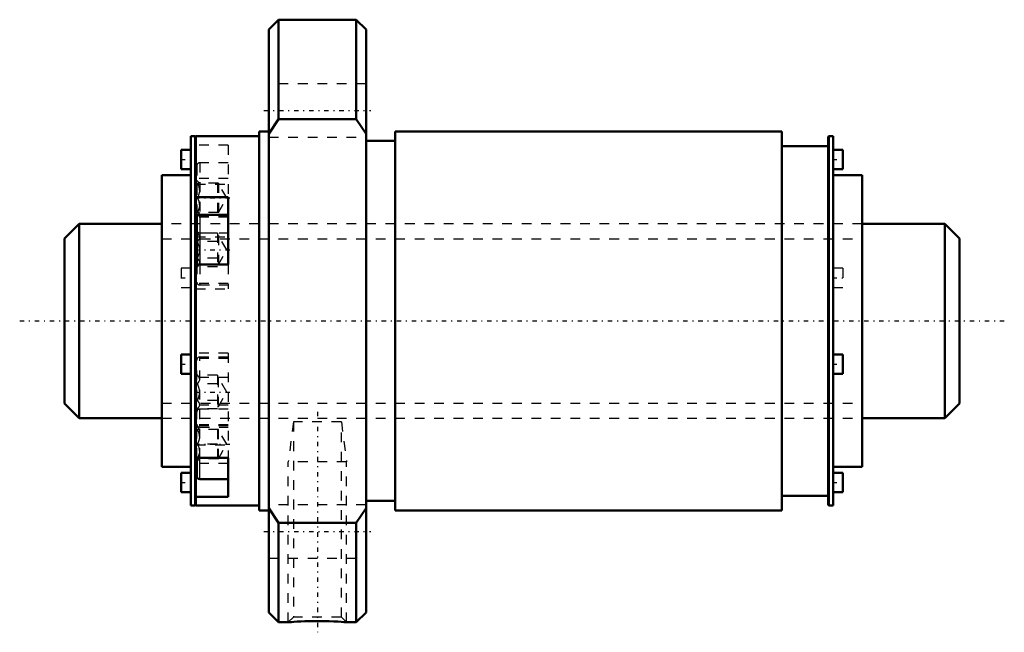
# Model space of a CAD drawing. Header units: millimetres. Extents: x -15 to 87, y -32 to 31.
import ezdxf

# ---------------------------------------------------------------- set-up
doc = ezdxf.new("R2010")
doc.units = ezdxf.units.MM
doc.linetypes.add('Center', pattern=[1.5, 0.45, -0.5, 0.05, -0.5])
doc.linetypes.add('Dashed', pattern=[2, 1, -1])
for name, color, linetype, lineweight in [('2d ConnectionPoints', 7, 'Continuous', 50), ('AM_0', 7, 'Continuous', 50), ('AM_4', 3, 'Continuous', 25), ('AM_5', 3, 'Continuous', 25), ('AM_7', 7, 'Center', 25), ('AM_9', 6, 'Dashed', 25)]:
    doc.layers.add(name, color=color, linetype=linetype, lineweight=lineweight)

# ---------------------------------------------------------------- blocks, each defined once
blk = doc.blocks.new('1_RR0130BLK2020_2_8Nut_0_in_BLK2020_2_8ZZG1_92LC3_0_1300_0')
at = {"layer": 'AM_0'}
for p, q in [((12, 31), (11, 30)), ((20, 31), (12, 31)), ((12, 31), (12, 20.78)), ((21, 30), (20, 31)), ((20, 31), (20, 20.78)), ((11, 30), (11, -30)), ((21, 30), (21, -30)), ((12, 20.78), (11, 19.26)), ((20, 20.78), (12, 20.78)), ((21, 19.26), (20, 20.78)), ((11, 19.5), (10, 19.5)), ((10, 19.5), (10, -19.5)), ((63.75, 19.5), (24, 19.5)), ((24, 19.5), (24, -19.5)), ((63.75, 19.5), (63.75, -19.5)), ((3.42, 19), (3, 19)), ((3, 19), (3, -19)), ((3.5, 18.93), (3.42, 19)), ((3.42, 19), (3.42, -19)), ((10, 19), (3.5, 19)), ((3.5, 19), (3.5, -19)), ((24, 18.52), (21, 18.52)), ((68.58, 19), (68.5, 18.93)), ((68.5, 18.93), (68.5, -18.93)), ((69, 19), (68.58, 19)), ((68.58, 19), (68.58, -19)), ((69, 19), (69, -19)), ((3, 17.61), (2, 17.61)), ((2, 17.61), (2, 15.61)), ((68.5, 18), (63.75, 18)), ((70, 17.61), (69, 17.61)), ((70, 17.61), (70, 15.61)), ((2, 15.61), (3, 15.61)), ((69, 15.61), (70, 15.61)), ((3, 15), (0, 15)), ((0, 15), (0, -15)), ((72, 15), (69, 15)), ((72, 15), (72, -15)), ((3.5, 12.75), (6.83, 12.75)), ((6.83, 5.82), (6.83, 12.75)), ((3.6, 10.61), (3.6, 5.82)), ((6.83, 10.91), (3.9, 10.91)), ((6.83, 5.82), (3.5, 5.82)), ((3, -3.45), (2, -3.45)), ((2, -3.45), (2, -5.45)), ((70, -3.45), (69, -3.45)), ((70, -3.45), (70, -5.45)), ((2, -5.45), (3, -5.45)), ((69, -5.45), (70, -5.45)), ((3.5, -14.09), (6.83, -14.09)), ((3.6, -15.97), (3.6, -14.09)), ((6.83, -18.09), (6.83, -14.09)), ((0, -15), (3, -15)), ((69, -15), (72, -15)), ((3, -15.61), (2, -15.61)), ((2, -15.61), (2, -17.61)), ((70, -15.61), (69, -15.61)), ((70, -15.61), (70, -17.61)), ((3.9, -16.27), (6.83, -16.27)), ((2, -17.61), (3, -17.61)), ((6.83, -18.09), (3.5, -18.09)), ((63.75, -18), (68.5, -18)), ((69, -17.61), (70, -17.61)), ((3, -19), (3.42, -19)), ((3.42, -19), (3.5, -18.93)), ((3.5, -19), (10, -19)), ((21, -18.52), (24, -18.52)), ((68.5, -18.93), (68.58, -19)), ((68.58, -19), (69, -19)), ((10, -19.5), (11, -19.5)), ((11, -19.26), (12, -20.78)), ((20, -20.78), (21, -19.26)), ((24, -19.5), (63.75, -19.5)), ((12, -20.78), (12, -31)), ((12, -20.78), (20, -20.78)), ((20, -20.78), (20, -31)), ((11, -30), (12, -31)), ((20, -31), (21, -30)), ((12, -31), (13, -31)), ((18.99, -31), (20, -31))]:
    blk.add_line(p, q, dxfattribs=at)
blk.add_lwpolyline([(13, -31), (13.04, -31), (13.15, -30.99), (13.34, -30.97), (13.59, -30.95), (13.91, -30.93), (14.28, -30.91), (14.71, -30.89), (15.18, -30.88), (15.69, -30.87), (16.2, -30.87), (16.72, -30.87), (17.21, -30.89), (17.68, -30.91), (18.09, -30.93), (18.44, -30.95), (18.7, -30.97), (18.89, -30.99), (18.98, -31), (19, -31)], dxfattribs=at)
for centre, start, end in [((3.9, 10.61), 90, 180), ((3.9, -15.97), 180, 270)]:
    blk.add_arc(centre, 0.3, start, end, dxfattribs=at)
at = {"layer": 'AM_4'}
for p, q in [((3.65, 10.78), (3.5, 10.78)), ((3.9, 10.91), (3.9, 5.82)), ((3.9, -16.27), (3.9, -14.09)), ((3.6, -14.67), (3.5, -14.67))]:
    blk.add_line(p, q, dxfattribs=at)
at = {"layer": 'AM_5', "linetype": 'Dashed'}
for p, q in [((13.54, -10.38), (13, -14.5)), ((18.46, -10.38), (19, -14.5)), ((19, -14.5), (13, -14.5)), ((13, -31), (13, -14.5)), ((19, -31), (19, -14.5))]:
    blk.add_line(p, q, dxfattribs=at)
at = {"layer": 'AM_7'}
for p, q in [((10.5, 21.65), (21.5, 21.65)), ((1.95, 16.61), (3.05, 16.61)), ((68.95, 16.61), (70.05, 16.61)), ((3.44, 12.67), (7, 12.67)), ((3.44, 7.31), (7, 7.31)), ((1.95, 4.45), (3.05, 4.45)), ((68.95, 4.45), (70.05, 4.45)), ((1.95, -4.45), (3.05, -4.45)), ((68.95, -4.45), (70.05, -4.45)), ((3.44, -7.31), (7, -7.31)), ((16, -9.34), (16, -32.03)), ((3.44, -12.67), (7, -12.67)), ((1.95, -16.61), (3.05, -16.61)), ((68.95, -16.61), (70.05, -16.61)), ((10.5, -21.65), (21.5, -21.65))]:
    blk.add_line(p, q, dxfattribs=at)
at = {"layer": 'AM_9'}
for p, q in [((21, 24.4), (11, 24.4)), ((11, 18.9), (21, 18.9)), ((6.83, 18.09), (3.5, 18.09)), ((6.83, 18.09), (6.83, 12.75)), ((6.83, 16.27), (3.9, 16.27)), ((3.9, 16.27), (3.9, 10.91)), ((3.6, 15.97), (3.6, 10.61)), ((6.83, 14.67), (3.5, 14.67)), ((3.9, 14.17), (3.6, 14.47)), ((3.5, 14.09), (6.83, 14.09)), ((5.82, 14.17), (3.67, 14.17)), ((5.72, 14.17), (5.72, 11.17)), ((6.69, 12.67), (5.82, 14.17)), ((5.82, 14.17), (5.82, 11.17)), ((5.72, 12.67), (3.67, 12.67)), ((5.82, 11.17), (6.69, 12.67)), ((3.6, 10.87), (3.9, 11.17)), ((5.82, 11.17), (3.67, 11.17)), ((6.83, 10.67), (3.5, 10.67)), ((6.83, 10.78), (3.65, 10.78)), ((72, 10), (0, 10)), ((3.67, 9.04), (3.6, 9.11)), ((3.5, 8.67), (6.83, 8.67)), ((5.72, 9.04), (3.67, 9.04)), ((5.72, 8.18), (3.67, 8.18)), ((3.9, 9.07), (6.83, 9.07)), ((5.72, 9.04), (5.72, 5.58)), ((5.82, 8.81), (5.72, 8.81)), ((6.69, 7.31), (5.82, 8.81)), ((5.82, 8.81), (5.82, 5.81)), ((5.82, 5.81), (6.69, 7.31)), ((5.72, 6.45), (3.67, 6.45)), ((3, 5.45), (2, 5.45)), ((2, 5.45), (2, 3.45)), ((3.6, 5.82), (3.6, 4.01)), ((3.6, 5.51), (3.67, 5.58)), ((5.72, 5.58), (3.67, 5.58)), ((3.9, 5.82), (3.9, 3.71)), ((5.72, 5.81), (5.82, 5.81)), ((6.83, 5.82), (6.83, 3.31)), ((70, 5.45), (69, 5.45)), ((70, 5.45), (70, 3.45)), ((2, 3.45), (3, 3.45)), ((6.83, 3.85), (3.5, 3.85)), ((3.5, 3.31), (6.83, 3.31)), ((3.9, 3.71), (6.83, 3.71)), ((69, 3.45), (70, 3.45)), ((6.83, -3.31), (3.5, -3.31)), ((6.83, -3.85), (3.5, -3.85)), ((3.6, -14.09), (3.6, -4.01)), ((6.83, -3.71), (3.9, -3.71)), ((3.9, -14.09), (3.9, -3.71)), ((6.83, -3.31), (6.83, -14.09)), ((6.83, -5.82), (3.5, -5.82)), ((3.67, -5.58), (3.6, -5.51)), ((5.72, -5.58), (3.67, -5.58)), ((5.72, -5.58), (5.72, -9.04)), ((5.82, -5.81), (5.72, -5.81)), ((6.69, -7.31), (5.82, -5.81)), ((5.82, -8.81), (5.82, -5.81)), ((5.72, -6.45), (3.67, -6.45)), ((5.82, -8.81), (6.69, -7.31)), ((6.83, -8.67), (3.5, -8.67)), ((3.6, -9.11), (3.67, -9.04)), ((5.72, -8.18), (3.67, -8.18)), ((5.72, -9.04), (3.67, -9.04)), ((6.83, -9.07), (3.9, -9.07)), ((5.72, -8.81), (5.82, -8.81)), ((0, -10), (72, -10)), ((6.83, -10.67), (3.5, -10.67)), ((6.83, -10.78), (3.5, -10.78)), ((3.9, -11.17), (3.6, -10.87)), ((3.9, -10.91), (6.83, -10.91)), ((13.54, -10.38), (13.54, -30.46)), ((18.46, -10.38), (13.54, -10.38)), ((18.46, -30.46), (18.46, -10.38)), ((5.82, -11.17), (3.67, -11.17)), ((5.72, -11.17), (5.72, -14.17)), ((5.82, -14.17), (5.82, -11.17)), ((6.69, -12.67), (5.82, -11.17)), ((3.5, -12.75), (6.83, -12.75)), ((5.72, -12.67), (3.67, -12.67)), ((5.82, -14.17), (6.69, -12.67)), ((3.6, -14.47), (3.9, -14.17)), ((5.82, -14.17), (3.67, -14.17)), ((6.83, -14.67), (3.6, -14.67)), ((21, -18.9), (11, -18.9)), ((11, -24.4), (21, -24.4)), ((13.54, -30.46), (13, -31)), ((18.46, -30.46), (13.54, -30.46)), ((19, -31), (18.46, -30.46))]:
    blk.add_line(p, q, dxfattribs=at)
for points in [[(3.67, 12.67), (3.82, 12.98), (3.9, 13.32), (3.89, 13.56), (3.83, 13.81), (3.67, 14.17)], [(3.67, 11.17), (3.82, 11.48), (3.9, 11.82), (3.89, 12.06), (3.83, 12.31), (3.67, 12.67)], [(3.67, 8.18), (3.82, 8.36), (3.9, 8.56), (3.89, 8.7), (3.83, 8.84), (3.67, 9.04)], [(3.67, 6.45), (3.79, 6.74), (3.88, 7.05), (3.9, 7.36), (3.85, 7.68), (3.76, 7.98), (3.67, 8.18)], [(3.67, 5.58), (3.82, 5.76), (3.9, 5.96), (3.89, 6.1), (3.83, 6.24), (3.67, 6.45)], [(3.67, -6.45), (3.82, -6.27), (3.9, -6.07), (3.89, -5.93), (3.83, -5.79), (3.67, -5.58)], [(3.67, -8.18), (3.79, -7.89), (3.88, -7.58), (3.9, -7.26), (3.85, -6.94), (3.76, -6.64), (3.67, -6.45)], [(3.67, -9.04), (3.82, -8.86), (3.9, -8.67), (3.89, -8.53), (3.83, -8.39), (3.67, -8.18)], [(3.67, -12.67), (3.82, -12.35), (3.9, -12.01), (3.89, -11.77), (3.83, -11.53), (3.67, -11.17)], [(3.67, -14.17), (3.82, -13.85), (3.9, -13.51), (3.89, -13.27), (3.83, -13.03), (3.67, -12.67)]]:
    blk.add_lwpolyline(points, dxfattribs=at)
for centre, start, end in [((3.9, 15.97), 90, 180), ((3.9, 9.37), 180, 270), ((3.9, 4.01), 180, 270), ((3.9, -4.01), 90, 180), ((3.9, -9.37), 90, 180), ((3.9, -10.61), 180, 270)]:
    blk.add_arc(centre, 0.3, start, end, dxfattribs=at)
blk = doc.blocks.new('2_ZZ0130BLK2020_2_80Shaft_0_in_BLK2020_2_8ZZG1_92LC3_0_1300_0')
at = {"layer": 'AM_0'}
for p, q in [((-8.5, 10), (-10, 8.5)), ((0, 10), (-8.5, 10)), ((-8.5, 10), (-8.5, -10)), ((80.5, 10), (72, 10)), ((82, 8.5), (80.5, 10)), ((80.5, 10), (80.5, -10)), ((-10, 8.5), (-10, -8.5)), ((82, 8.5), (82, -8.5)), ((-10, -8.5), (-8.5, -10)), ((80.5, -10), (82, -8.5)), ((-8.5, -10), (0, -10)), ((72, -10), (80.5, -10))]:
    blk.add_line(p, q, dxfattribs=at)
at = {"layer": 'AM_5', "linetype": 'Dashed'}
for p, q in [((0, 8.4665), (72, 8.4665)), ((0, -8.4665), (72, -8.4665))]:
    blk.add_line(p, q, dxfattribs=at)
at = {"layer": 'AM_7'}
blk.add_line((-14.6, 0), (86.6, 0), dxfattribs=at)
at = {"layer": 'AM_9'}
for p, q in [((72, 10), (0, 10)), ((0, -10), (72, -10))]:
    blk.add_line(p, q, dxfattribs=at)

msp = doc.modelspace()

# ---------------------------------------------------------------- linework, layer by layer
at = {"layer": '2d ConnectionPoints'}
msp.add_point((0, 0), dxfattribs=at)

# ---------------------------------------------------------------- block references
for name in ['1_RR0130BLK2020_2_8Nut_0_in_BLK2020_2_8ZZG1_92LC3_0_1300_0', '2_ZZ0130BLK2020_2_80Shaft_0_in_BLK2020_2_8ZZG1_92LC3_0_1300_0']:
    msp.add_blockref(name, (0, 0))

doc.saveas('drawing.dxf')
